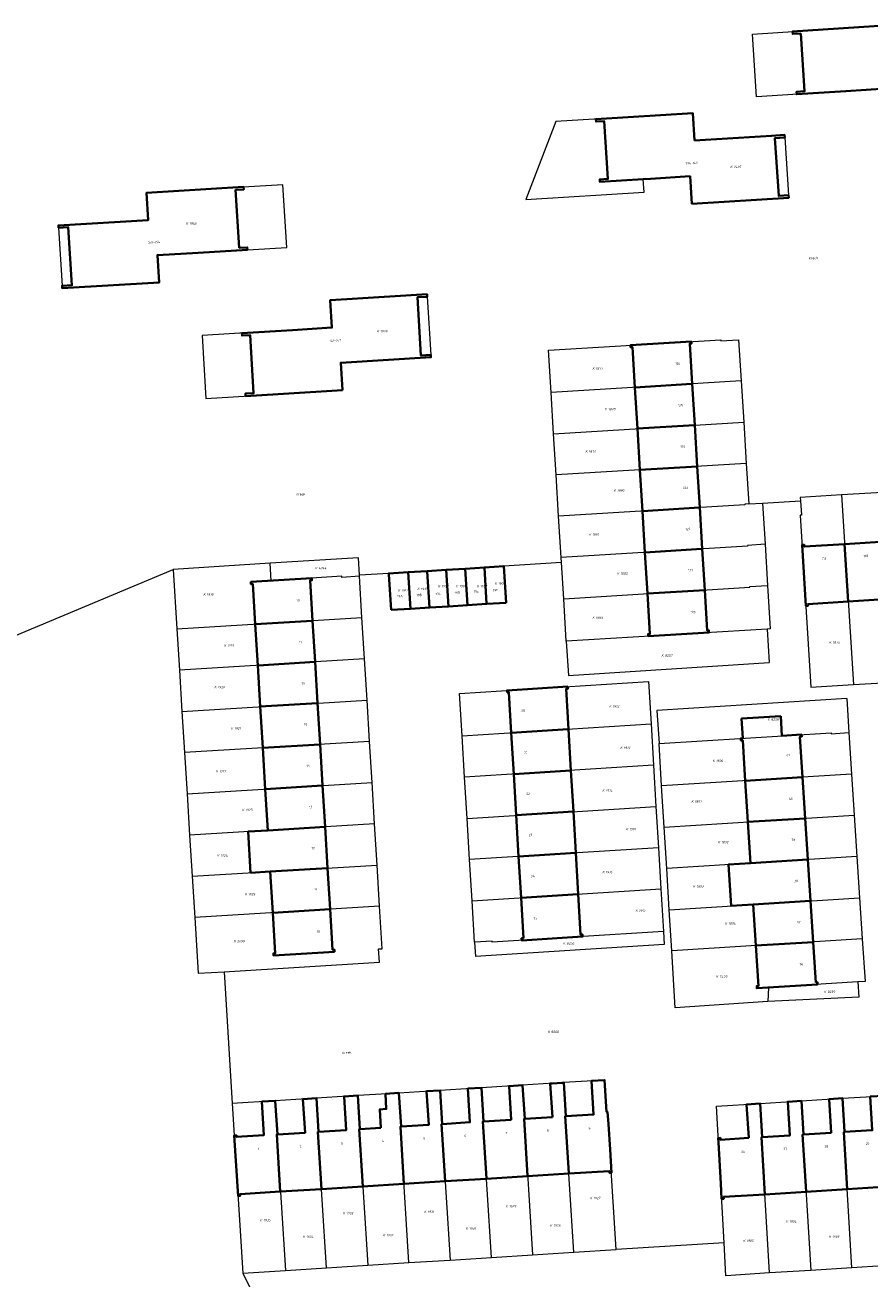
# Model space of a CAD drawing. Header units: metres. Extents: x 162165 to 162962, y 502542 to 503146.
# Tile 3 of 11: x 162369 to 162498, y 502709 to 502900. Entities that reach past the tile are written whole.
import ezdxf
from ezdxf.enums import TextEntityAlignment as Align
from ezdxf.lldxf.tags import DXFTag

# ---------------------------------------------------------------- set-up
doc = ezdxf.new("R2010")
doc.units = ezdxf.units.M
doc.layers.add('B-PV-KG-GRENS_PERCEEL-G', color=150, linetype='KG-PERCEEL-SO', lineweight=5, true_color=0x007fff)
doc.layers.add('B-PV-KG-GRENS_PERCEEL-S', color=150, linetype='Continuous', lineweight=5, true_color=0x007fff)
for name, color, linetype, lineweight in [('B-PV-OG-BEBOUWING-G', 7, 'Continuous', 35), ('B-PV-OG-BEBOUWING_HUISNUMMER-T18', 10, 'Continuous', 18), ('B-PV-OG-BEBOUWING_STRAATNAAM-T18', 10, 'Continuous', 18)]:
    doc.layers.add(name, color=color, linetype=linetype, lineweight=lineweight)
doc.styles.add('NLCS-ISO', font='NLCS-ISO.ttf', dxfattribs={"height": 1.8})
doc.styles.add('NLCS-ISO-M200-T18', font='NLCS-ISO.ttf', dxfattribs={"height": 1.8})
doc.styles.get("Standard").update_dxf_attribs({"font": 'arial.ttf'})
tags = doc.linetypes.add('KG-PERCEEL-SO', pattern='A,5.5,-2,["P",Standard,S=1.8,R=0,X=-0.5,Y=-0.9],-2,5.5,-2,[5,NLCS.SHX,S=0.75,R=0,X=0,Y=0],-2', length=19).pattern_tags.tags
tags[6] = DXFTag(74, 10)

# ---------------------------------------------------------------- blocks, each defined once
blk = doc.blocks.new('SKG-PERCEELNUMMER-SO')
at = {"style": 'NLCS-ISO', "oblique": 10, "flags": 1}
for tag, p in [('GEMEENTECODE', (0, 2.55)), ('PERCEELGROOTTE', (0, -2.45))]:
    blk.add_attdef(tag, text='', height=1.8, dxfattribs=at).set_placement(p, align=Align.MIDDLE_CENTER)
at = {"style": 'NLCS-ISO', "oblique": 10}
blk.add_attdef('SECTIE', text='', height=1.8, dxfattribs=at).set_placement((-0.5, 0), align=Align.MIDDLE_RIGHT)
blk.add_attdef('PERCEELNUMMER', text='', height=1.8, dxfattribs=at).set_placement((0.5, 0), align=Align.MIDDLE_LEFT)

msp = doc.modelspace()

# ---------------------------------------------------------------- linework, layer by layer
at = {"layer": 'B-PV-KG-GRENS_PERCEEL-G'}
for points in [[(162515.61, 502887.225), (162515.635, 502886.846), (162500.847, 502885.89), (162500.575, 502890.091), (162480.725, 502888.807), (162480.098, 502898.387), (162501.004, 502899.754), (162501.279, 502895.553), (162515.001, 502896.45), (162515.026, 502896.071)], [(162485.022, 502882.625), (162484.997, 502883.004), (162471.264, 502882.149), (162470.989, 502886.34), (162450.099, 502885.039), (162445.53, 502873.137), (162463.584, 502874.254), (162463.453, 502876.25), (162470.58, 502876.691), (162470.856, 502872.5), (162485.627, 502873.415), (162485.602, 502873.794)], [(162485.022, 502882.625), (162485.602, 502873.794)], [(162374.802, 502859.991), (162374.826, 502859.612), (162389.59, 502860.496), (162389.33, 502864.669), (162409.066, 502865.836), (162408.469, 502875.417), (162387.683, 502874.187), (162387.947, 502870.015), (162374.222, 502869.203), (162374.246, 502868.824)], [(162374.246, 502868.824), (162374.802, 502859.991)], [(162430.494, 502858.334), (162430.471, 502858.713), (162415.711, 502857.823), (162415.965, 502853.611), (162396.162, 502852.417), (162396.72, 502842.803), (162417.562, 502844.06), (162417.308, 502848.271), (162431.045, 502849.099), (162431.022, 502849.478)], [(162430.494, 502858.334), (162431.022, 502849.478)], [(162449.394, 502843.726), (162449.001, 502850.194), (162475.294, 502851.766), (162475.304, 502851.606), (162477.999, 502851.767), (162478.386, 502845.487)], [(162478.386, 502845.487), (162449.394, 502843.726)], [(162449.777, 502837.438), (162449.394, 502843.726)], [(162478.386, 502845.487), (162478.774, 502839.2)], [(162449.777, 502837.438), (162478.774, 502839.2)], [(162478.774, 502839.2), (162479.162, 502832.911)], [(162450.16, 502831.149), (162449.777, 502837.438)], [(162479.162, 502832.911), (162450.16, 502831.149)], [(162479.162, 502832.911), (162479.543, 502826.741)], [(162450.542, 502824.861), (162450.16, 502831.149)], [(162499.963, 502828.498), (162493.676, 502828.107)], [(162479.543, 502826.741), (162478.944, 502826.704), (162478.951, 502826.587), (162450.542, 502824.861)], [(162479.543, 502826.741), (162481.639, 502826.87)], [(162481.639, 502826.87), (162487.428, 502827.227)], [(162481.639, 502826.87), (162482.028, 502820.582)], [(162493.676, 502828.107), (162487.398, 502827.717), (162487.428, 502827.227)], [(162487.428, 502827.227), (162487.565, 502825.022), (162487.405, 502825.012), (162489.026, 502798.78), (162495.493, 502799.181)], [(162493.676, 502828.107), (162495.493, 502799.181)], [(162450.925, 502818.572), (162450.542, 502824.861)], [(162482.028, 502820.582), (162479.333, 502820.416), (162479.34, 502820.299), (162450.925, 502818.572)], [(162482.028, 502820.582), (162482.416, 502814.294)], [(162406.514, 502817.674), (162391.742, 502816.752)], [(162420.149, 502815.85), (162419.986, 502818.535), (162406.514, 502817.674)], [(162420.158, 502815.7), (162417.463, 502815.532), (162417.453, 502815.692), (162406.675, 502815.019), (162406.514, 502817.674)], [(162439.206, 502817.041), (162436.302, 502816.859)], [(162442.17, 502817.226), (162439.206, 502817.041)], [(162439.554, 502811.473), (162439.206, 502817.041)], [(162439.554, 502811.473), (162442.518, 502811.658), (162442.17, 502817.226)], [(162450.973, 502817.776), (162442.17, 502817.226)], [(162450.973, 502817.776), (162450.925, 502818.572)], [(162451.307, 502812.284), (162450.973, 502817.776)], [(162262.175, 502762.488), (162391.742, 502816.752)], [(162391.742, 502816.752), (162392.305, 502807.671)], [(162424.634, 502816.13), (162420.149, 502815.85)], [(162420.158, 502815.7), (162420.149, 502815.85)], [(162420.542, 502809.387), (162420.158, 502815.7)], [(162427.589, 502816.315), (162424.634, 502816.13)], [(162424.634, 502816.13), (162424.982, 502810.562), (162427.937, 502810.747)], [(162430.493, 502816.496), (162427.589, 502816.315)], [(162427.937, 502810.747), (162427.589, 502816.315)], [(162433.397, 502816.678), (162430.493, 502816.496)], [(162430.493, 502816.496), (162430.841, 502810.928)], [(162436.302, 502816.859), (162433.397, 502816.678)], [(162433.745, 502811.11), (162433.397, 502816.678)], [(162436.302, 502816.859), (162436.65, 502811.291)], [(162451.307, 502812.284), (162479.728, 502814.019), (162479.721, 502814.128), (162482.416, 502814.294)], [(162482.416, 502814.294), (162482.825, 502807.676), (162482.356, 502807.648)], [(162433.745, 502811.11), (162436.65, 502811.291)], [(162436.65, 502811.291), (162439.554, 502811.473)], [(162451.701, 502805.816), (162451.307, 502812.284)], [(162392.305, 502807.671), (162420.542, 502809.387)], [(162420.924, 502803.098), (162420.542, 502809.387)], [(162427.937, 502810.747), (162430.841, 502810.928)], [(162430.841, 502810.928), (162433.745, 502811.11)], [(162392.305, 502807.671), (162392.695, 502801.382)], [(162482.356, 502807.648), (162451.701, 502805.816)], [(162482.356, 502807.648), (162482.666, 502802.575)], [(162451.701, 502805.816), (162452.02, 502800.586)], [(162420.924, 502803.098), (162392.695, 502801.382)], [(162421.306, 502796.81), (162420.924, 502803.098)], [(162452.02, 502800.586), (162482.666, 502802.575)], [(162392.695, 502801.382), (162393.084, 502795.095)], [(162435.818, 502791.36), (162435.427, 502797.839), (162464.265, 502799.652), (162464.647, 502793.173)], [(162495.493, 502799.181), (162501.781, 502799.57)], [(162393.084, 502795.095), (162421.306, 502796.81)], [(162421.689, 502790.521), (162421.306, 502796.81)], [(162494.477, 502797.063), (162465.54, 502795.255)], [(162494.477, 502797.063), (162494.814, 502791.864)], [(162393.084, 502795.095), (162393.474, 502788.806)], [(162465.54, 502795.255), (162465.851, 502790.195)], [(162435.818, 502791.36), (162464.647, 502793.173)], [(162464.647, 502793.173), (162465.018, 502786.884)], [(162421.689, 502790.521), (162393.474, 502788.806)], [(162422.071, 502784.233), (162421.689, 502790.521)], [(162436.197, 502785.072), (162435.818, 502791.36)], [(162465.851, 502790.195), (162492.11, 502791.845), (162492.119, 502791.695), (162494.814, 502791.864)], [(162466.249, 502783.717), (162465.851, 502790.195)], [(162494.814, 502791.864), (162495.224, 502785.537)], [(162393.474, 502788.806), (162393.864, 502782.518)], [(162465.018, 502786.884), (162436.197, 502785.072)], [(162465.018, 502786.884), (162465.389, 502780.595)], [(162436.576, 502778.783), (162436.197, 502785.072)], [(162495.224, 502785.537), (162466.249, 502783.717)], [(162495.224, 502785.537), (162495.632, 502779.251)], [(162393.864, 502782.518), (162422.071, 502784.233)], [(162393.864, 502782.518), (162394.253, 502776.231)], [(162422.453, 502777.945), (162422.071, 502784.233)], [(162466.635, 502777.43), (162466.249, 502783.717)], [(162436.576, 502778.783), (162465.389, 502780.595)], [(162436.955, 502772.494), (162436.576, 502778.783)], [(162465.389, 502780.595), (162465.76, 502774.305)], [(162466.635, 502777.43), (162495.632, 502779.251)], [(162495.632, 502779.251), (162496.039, 502772.964)], [(162422.453, 502777.945), (162394.253, 502776.231)], [(162422.835, 502771.656), (162422.453, 502777.945)], [(162467.021, 502771.141), (162466.635, 502777.43)], [(162394.253, 502776.231), (162394.643, 502769.942)], [(162465.76, 502774.305), (162436.955, 502772.494)], [(162465.76, 502774.305), (162466.13, 502768.017)], [(162496.039, 502772.964), (162467.021, 502771.141)], [(162496.039, 502772.964), (162496.447, 502766.677)], [(162394.643, 502769.942), (162422.835, 502771.656)], [(162423.218, 502765.368), (162422.835, 502771.656)], [(162437.335, 502766.206), (162436.955, 502772.494)], [(162467.408, 502764.852), (162467.021, 502771.141)], [(162394.643, 502769.942), (162395.033, 502763.655)], [(162437.335, 502766.206), (162466.13, 502768.017)], [(162466.13, 502768.017), (162466.512, 502761.538)], [(162423.218, 502765.368), (162395.033, 502763.655)], [(162399.506, 502755.395), (162423.193, 502756.865), (162423.072, 502758.862), (162423.611, 502758.895), (162423.218, 502765.368)], [(162437.715, 502759.898), (162437.335, 502766.206)], [(162467.408, 502764.852), (162496.447, 502766.677)], [(162496.447, 502766.677), (162496.855, 502760.391)], [(162395.033, 502763.655), (162395.56, 502755.15), (162399.506, 502755.395)], [(162467.794, 502758.565), (162467.408, 502764.852)], [(162466.512, 502761.538), (162440.42, 502759.897), (162440.41, 502760.067), (162437.715, 502759.898)], [(162466.512, 502761.538), (162466.63, 502759.541)], [(162437.715, 502759.898), (162437.846, 502757.732)], [(162496.855, 502760.391), (162467.794, 502758.565)], [(162496.855, 502760.391), (162497.275, 502753.914), (162496.199, 502753.846)], [(162466.63, 502759.541), (162437.846, 502757.732)], [(162468.326, 502749.911), (162467.794, 502758.565)], [(162399.506, 502755.395), (162400.758, 502735.302)], [(162496.199, 502753.846), (162482.536, 502752.988)], [(162496.199, 502753.846), (162496.348, 502751.507)], [(162482.536, 502752.988), (162482.471, 502750.858)], [(162482.471, 502750.858), (162468.326, 502749.911)], [(162496.348, 502751.507), (162482.471, 502750.858)], [(162459.334, 502713.033), (162458.015, 502734.021), (162457.855, 502734.011), (162457.549, 502738.872), (162451.323, 502738.481)], [(162426.172, 502736.9), (162419.885, 502736.504)], [(162432.46, 502737.295), (162426.172, 502736.9)], [(162427.71, 502711.028), (162426.395, 502731.764), (162426.494, 502731.772), (162426.172, 502736.9)], [(162438.748, 502737.69), (162432.46, 502737.295)], [(162432.46, 502737.295), (162432.782, 502732.167), (162432.682, 502732.159), (162433.997, 502711.427)], [(162445.035, 502738.085), (162438.748, 502737.69)], [(162440.284, 502711.825), (162438.969, 502732.554), (162439.07, 502732.562), (162438.748, 502737.69)], [(162451.323, 502738.481), (162445.035, 502738.085)], [(162445.035, 502738.085), (162445.357, 502732.956), (162445.257, 502732.949), (162446.572, 502712.224)], [(162452.859, 502712.623), (162451.545, 502733.345), (162451.645, 502733.351), (162451.323, 502738.481)], [(162407.31, 502735.714), (162400.758, 502735.302)], [(162400.758, 502735.302), (162402.371, 502709.422)], [(162413.597, 502736.109), (162407.31, 502735.714)], [(162407.31, 502735.714), (162407.632, 502730.588), (162407.532, 502730.578), (162408.848, 502709.833)], [(162419.885, 502736.504), (162413.597, 502736.109)], [(162415.135, 502710.231), (162413.819, 502730.973), (162413.919, 502730.983), (162413.597, 502736.109)], [(162419.885, 502736.504), (162420.207, 502731.378), (162420.106, 502731.369), (162421.422, 502710.63)], [(162475.773, 502714.076), (162474.612, 502734.885), (162481.271, 502735.302)], [(162481.271, 502735.302), (162487.559, 502735.695)], [(162482.697, 502709.457), (162481.472, 502730.165), (162481.592, 502730.171), (162481.271, 502735.302)], [(162487.559, 502735.695), (162493.846, 502736.089)], [(162487.559, 502735.695), (162487.88, 502730.564), (162487.759, 502730.558), (162488.985, 502709.846)], [(162493.846, 502736.089), (162500.134, 502736.482)], [(162495.273, 502710.236), (162494.047, 502730.952), (162494.167, 502730.958), (162493.846, 502736.089)], [(162475.773, 502714.076), (162459.334, 502713.033)], [(162482.697, 502709.457), (162476.054, 502709.045), (162475.773, 502714.076)], [(162433.997, 502711.427), (162440.284, 502711.825)], [(162440.284, 502711.825), (162446.572, 502712.224)], [(162446.572, 502712.224), (162452.859, 502712.623)], [(162452.859, 502712.623), (162459.334, 502713.033)], [(162408.848, 502709.833), (162415.135, 502710.231)], [(162415.135, 502710.231), (162421.422, 502710.63)], [(162421.422, 502710.63), (162427.71, 502711.028)], [(162427.71, 502711.028), (162433.997, 502711.427)], [(162495.273, 502710.236), (162488.985, 502709.846)], [(162501.561, 502710.625), (162495.273, 502710.236)], [(162402.371, 502709.422), (162408.848, 502709.833)], [(162402.371, 502709.422), (162407.093, 502699.804)], [(162488.985, 502709.846), (162482.697, 502709.457)]]:
    msp.add_lwpolyline(points, dxfattribs=at)
at = {"layer": 'B-PV-OG-BEBOUWING-G'}
for points in [[(162487.486, 502898.489), (162488.05, 502889.661), (162486.823, 502889.582), (162486.847, 502889.203), (162494.347, 502889.688), (162500.575, 502890.091), (162500.847, 502885.89), (162515.635, 502886.846), (162515.61, 502887.225), (162514.123, 502887.129), (162513.539, 502895.974), (162515.026, 502896.071), (162515.001, 502896.45), (162503.329, 502895.687), (162502.001, 502895.6), (162501.279, 502895.553), (162501.004, 502899.754), (162486.235, 502898.788), (162486.259, 502898.409)], [(162471.264, 502882.149), (162470.989, 502886.34), (162456.217, 502885.42), (162456.242, 502885.041), (162457.469, 502885.117), (162458.049, 502876.296), (162456.821, 502876.22), (162456.846, 502875.841), (162463.453, 502876.25), (162464.562, 502876.319), (162470.58, 502876.691), (162470.856, 502872.5), (162485.627, 502873.415), (162485.602, 502873.794), (162484.115, 502873.702), (162483.535, 502882.532), (162485.022, 502882.625), (162484.997, 502883.004), (162483.025, 502882.881)], [(162374.246, 502868.824), (162375.733, 502868.912), (162376.289, 502860.08), (162374.802, 502859.991), (162374.826, 502859.612), (162389.59, 502860.496), (162389.33, 502864.669), (162395.55, 502865.037), (162403.066, 502865.481), (162403.042, 502865.86), (162401.814, 502865.787), (162401.264, 502874.61), (162402.492, 502874.683), (162402.469, 502875.062), (162387.683, 502874.187), (162387.947, 502870.015), (162374.222, 502869.203), (162374.234, 502869.02)], [(162417.562, 502844.06), (162417.308, 502848.271), (162431.045, 502849.099), (162431.022, 502849.478), (162429.535, 502849.388), (162429.007, 502858.244), (162430.494, 502858.334), (162430.471, 502858.713), (162418.208, 502857.974), (162415.711, 502857.823), (162415.965, 502853.611), (162409.946, 502853.248), (162402.231, 502852.783), (162402.253, 502852.404), (162403.481, 502852.478), (162403.995, 502843.622), (162402.767, 502843.548), (162402.789, 502843.169), (162407.757, 502843.469)], [(162470.906, 502845.033), (162470.532, 502851.161), (162470.801, 502851.177), (162470.782, 502851.495), (162461.499, 502850.939), (162461.518, 502850.622), (162461.787, 502850.638), (162462.162, 502844.502), (162470.856, 502845.03)], [(162470.856, 502845.03), (162462.162, 502844.502), (162462.546, 502838.214), (162471.24, 502838.742), (162471.29, 502838.745), (162470.906, 502845.033)], [(162471.674, 502832.456), (162471.29, 502838.745), (162471.24, 502838.742), (162462.546, 502838.214), (162462.93, 502831.925)], [(162472.058, 502826.168), (162471.674, 502832.456), (162462.93, 502831.925), (162463.313, 502825.637), (162472.008, 502826.165)], [(162472.442, 502819.88), (162472.058, 502826.168), (162472.008, 502826.165), (162463.313, 502825.637), (162463.697, 502819.348), (162472.392, 502819.877)], [(162500.435, 502820.993), (162494.147, 502820.603), (162494.697, 502811.849), (162500.985, 502812.24), (162500.438, 502820.943)], [(162472.392, 502819.877), (162463.697, 502819.348), (162464.081, 502813.064), (162464.131, 502813.067), (162472.826, 502813.598), (162472.442, 502819.88)], [(162494.147, 502820.603), (162488.021, 502820.222), (162488.004, 502820.491), (162487.688, 502820.471), (162488.26, 502811.179), (162488.579, 502811.199), (162488.562, 502811.468), (162494.697, 502811.849)], [(162439.206, 502817.041), (162436.302, 502816.859), (162436.305, 502816.809), (162436.65, 502811.291), (162439.554, 502811.473)], [(162442.518, 502811.658), (162442.17, 502817.226), (162439.206, 502817.041), (162439.554, 502811.473)], [(162413.004, 502808.929), (162412.631, 502815.071), (162412.901, 502815.088), (162412.882, 502815.406), (162403.591, 502814.826), (162403.61, 502814.508), (162403.88, 502814.525), (162404.253, 502808.397), (162404.303, 502808.4), (162412.954, 502808.926)], [(162424.982, 502810.562), (162427.937, 502810.747), (162427.589, 502816.315), (162424.634, 502816.13), (162424.643, 502815.982)], [(162427.937, 502810.747), (162430.841, 502810.928), (162430.496, 502816.446), (162430.493, 502816.496), (162427.589, 502816.315)], [(162430.496, 502816.446), (162430.841, 502810.928), (162433.745, 502811.11), (162433.397, 502816.678), (162430.493, 502816.496)], [(162436.65, 502811.291), (162436.305, 502816.809), (162436.302, 502816.859), (162433.397, 502816.678), (162433.745, 502811.11)], [(162472.826, 502813.598), (162464.131, 502813.067), (162464.081, 502813.064), (162464.457, 502806.898), (162464.188, 502806.882), (162464.208, 502806.562), (162473.492, 502807.117), (162473.472, 502807.437), (162473.203, 502807.421)], [(162412.954, 502808.926), (162404.303, 502808.4), (162404.253, 502808.397), (162404.635, 502802.108), (162404.685, 502802.111), (162413.387, 502802.64), (162413.004, 502808.929)], [(162413.769, 502796.352), (162413.387, 502802.64), (162404.685, 502802.111), (162404.635, 502802.108), (162405.017, 502795.82)], [(162442.687, 502797.975), (162442.957, 502797.992), (162443.32, 502791.832), (162452.001, 502792.378), (162452.051, 502792.381), (162451.688, 502798.541), (162451.958, 502798.558), (162451.939, 502798.877), (162442.668, 502798.294)], [(162414.151, 502790.063), (162413.769, 502796.352), (162405.017, 502795.82), (162405.4, 502789.531), (162414.101, 502790.06)], [(162484.416, 502794.371), (162478.437, 502793.996), (162478.625, 502791.002), (162478.326, 502790.983), (162478.347, 502790.659), (162478.616, 502790.676), (162479.011, 502784.518), (162487.746, 502785.067), (162487.35, 502791.225), (162487.619, 502791.242), (162487.598, 502791.565), (162484.604, 502791.377)], [(162443.32, 502791.832), (162443.691, 502785.543), (162452.422, 502786.092), (162452.051, 502792.381), (162452.001, 502792.378)], [(162414.534, 502783.775), (162414.151, 502790.063), (162414.101, 502790.06), (162405.4, 502789.531), (162405.782, 502783.243), (162405.832, 502783.246), (162414.483, 502783.772)], [(162452.792, 502779.803), (162452.422, 502786.092), (162443.691, 502785.543), (162444.062, 502779.254)], [(162479.011, 502784.518), (162479.413, 502778.232), (162488.15, 502778.781), (162487.746, 502785.067)], [(162405.832, 502783.246), (162405.782, 502783.243), (162406.164, 502776.955), (162414.916, 502777.487), (162414.534, 502783.775), (162414.483, 502783.772)], [(162444.062, 502779.254), (162444.433, 502772.964), (162453.163, 502773.513), (162452.792, 502779.803)], [(162479.413, 502778.232), (162479.816, 502771.945), (162488.554, 502772.494), (162488.15, 502778.781)], [(162406.547, 502770.666), (162415.298, 502771.198), (162414.916, 502777.487), (162406.164, 502776.955), (162403.17, 502776.773), (162403.553, 502770.484)], [(162453.534, 502767.225), (162453.163, 502773.513), (162444.433, 502772.964), (162444.803, 502766.676)], [(162415.68, 502764.91), (162415.298, 502771.198), (162406.547, 502770.666), (162406.929, 502764.378)], [(162488.554, 502772.494), (162479.816, 502771.945), (162476.446, 502771.729), (162476.849, 502765.441), (162480.219, 502765.657), (162488.958, 502766.207)], [(162444.803, 502766.676), (162445.166, 502760.516), (162444.896, 502760.499), (162444.915, 502760.18), (162454.186, 502760.763), (162454.167, 502761.082), (162453.897, 502761.065), (162453.534, 502767.225)], [(162488.958, 502766.207), (162480.219, 502765.657), (162480.622, 502759.371), (162489.363, 502759.92)], [(162406.929, 502764.378), (162407.304, 502758.203), (162407.034, 502758.186), (162407.053, 502757.867), (162416.345, 502758.444), (162416.325, 502758.763), (162416.055, 502758.746), (162415.68, 502764.91)], [(162489.759, 502753.762), (162489.462, 502758.376), (162489.363, 502759.92), (162480.622, 502759.371), (162481.016, 502753.213), (162480.747, 502753.196), (162480.767, 502752.877), (162490.049, 502753.46), (162490.029, 502753.779)], [(162451.545, 502733.345), (162452.096, 502724.664), (162452.099, 502724.614), (162458.261, 502724.999), (162458.278, 502724.73), (162458.598, 502724.75), (162458.376, 502728.271), (162458.133, 502732.14), (162458.015, 502734.021), (162457.855, 502734.011), (162457.549, 502738.872), (162455.545, 502738.746), (162455.867, 502733.616), (162451.645, 502733.351)], [(162423.425, 502731.578), (162420.207, 502731.378), (162420.106, 502731.369), (162420.659, 502722.649), (162426.948, 502723.042), (162426.395, 502731.764), (162426.494, 502731.772), (162426.172, 502736.902), (162424.106, 502736.772), (162424.251, 502734.468), (162423.248, 502734.405)], [(162433.235, 502723.435), (162432.682, 502732.159), (162432.782, 502732.167), (162432.46, 502737.297), (162430.394, 502737.167), (162430.716, 502732.035), (162426.494, 502731.772), (162426.395, 502731.764), (162426.948, 502723.042)], [(162436.682, 502737.562), (162437.004, 502732.43), (162432.782, 502732.167), (162432.682, 502732.159), (162433.235, 502723.435), (162439.523, 502723.828), (162439.52, 502723.878), (162438.969, 502732.554), (162439.07, 502732.562), (162438.748, 502737.692)], [(162445.811, 502724.221), (162445.808, 502724.271), (162445.257, 502732.949), (162445.357, 502732.956), (162445.035, 502738.086), (162442.969, 502737.956), (162443.291, 502732.826), (162439.07, 502732.562), (162438.969, 502732.554), (162439.52, 502723.878), (162439.523, 502723.828)], [(162449.579, 502733.221), (162445.357, 502732.956), (162445.257, 502732.949), (162445.808, 502724.271), (162445.811, 502724.221), (162452.099, 502724.614), (162452.096, 502724.664), (162451.545, 502733.345), (162451.645, 502733.351), (162451.323, 502738.481), (162451.061, 502738.465), (162449.529, 502738.368), (162449.257, 502738.351)], [(162405.244, 502735.588), (162405.566, 502730.454), (162401.397, 502730.192), (162401.38, 502730.461), (162401.063, 502730.441), (162401.637, 502721.189), (162401.956, 502721.209), (162401.939, 502721.478), (162408.085, 502721.862), (162407.532, 502730.578), (162407.632, 502730.588), (162407.31, 502735.718)], [(162413.597, 502736.113), (162411.531, 502735.983), (162411.853, 502730.85), (162407.632, 502730.588), (162407.532, 502730.578), (162408.085, 502721.862), (162414.372, 502722.255), (162413.819, 502730.973), (162413.919, 502730.983)], [(162420.106, 502731.369), (162420.207, 502731.378), (162419.885, 502736.508), (162417.819, 502736.378), (162418.141, 502731.245), (162413.919, 502730.983), (162413.819, 502730.973), (162414.372, 502722.255), (162420.659, 502722.649)], [(162479.526, 502730.042), (162475.219, 502729.773), (162475.204, 502730.042), (162474.883, 502730.022), (162474.921, 502729.342), (162475.271, 502723.076), (162475.4, 502720.757), (162475.72, 502720.777), (162475.705, 502721.046), (162481.988, 502721.439), (162481.472, 502730.165), (162481.592, 502730.171), (162481.271, 502735.301), (162479.205, 502735.172)], [(162481.472, 502730.165), (162481.988, 502721.439), (162488.275, 502721.833), (162488.272, 502721.883), (162487.759, 502730.558), (162487.88, 502730.564), (162487.559, 502735.694), (162485.493, 502735.565), (162485.814, 502730.436), (162481.592, 502730.171)], [(162494.047, 502730.952), (162494.167, 502730.958), (162493.846, 502736.088), (162491.78, 502735.959), (162492.101, 502730.829), (162487.88, 502730.564), (162487.759, 502730.558), (162488.272, 502721.883), (162488.275, 502721.833), (162494.563, 502722.227)], [(162500.335, 502731.345), (162500.455, 502731.351), (162500.134, 502736.481), (162498.068, 502736.352), (162498.389, 502731.223), (162494.167, 502730.958), (162494.047, 502730.952), (162494.563, 502722.227), (162500.851, 502722.62)]]:
    msp.add_lwpolyline(points, close=True, dxfattribs=at)

# ---------------------------------------------------------------- block references
at = {"layer": 'B-PV-KG-GRENS_PERCEEL-S', "xscale": 0.2, "yscale": 0.2, "zscale": 0.2}
for p, values in [((162477.149, 502878.124), {'PERCEELNUMMER': '2407', 'SECTIE': 'K'}), ((162394.121, 502869.498), {'PERCEELNUMMER': '1940', 'SECTIE': 'K'}), ((162423.235, 502853.054), {'PERCEELNUMMER': '1939', 'SECTIE': 'K'}), ((162456.123, 502847.393), {'PERCEELNUMMER': '1877', 'SECTIE': 'K'}), ((162458.01, 502841.193), {'PERCEELNUMMER': '1878', 'SECTIE': 'K'}), ((162455.044, 502834.723), {'PERCEELNUMMER': '1879', 'SECTIE': 'K'}), ((162459.357, 502828.792), {'PERCEELNUMMER': '1880', 'SECTIE': 'K'}), ((162455.583, 502822.053), {'PERCEELNUMMER': '1881', 'SECTIE': 'K'}), ((162413.835, 502816.925), {'PERCEELNUMMER': '4744', 'SECTIE': 'K'}), ((162459.897, 502816.122), {'PERCEELNUMMER': '1882', 'SECTIE': 'K'}), ((162396.775, 502812.921), {'PERCEELNUMMER': '1918', 'SECTIE': 'K'}), ((162426.475, 502813.555), {'PERCEELNUMMER': '1911', 'SECTIE': 'K'}), ((162429.415, 502813.765), {'PERCEELNUMMER': '1910', 'SECTIE': 'K'}), ((162432.575, 502814.185), {'PERCEELNUMMER': '1909', 'SECTIE': 'K'}), ((162435.315, 502814.185), {'PERCEELNUMMER': '1908', 'SECTIE': 'K'}), ((162438.475, 502814.185), {'PERCEELNUMMER': '1907', 'SECTIE': 'K'}), ((162441.215, 502814.605), {'PERCEELNUMMER': '1906', 'SECTIE': 'K'}), ((162456.123, 502809.383), {'PERCEELNUMMER': '1883', 'SECTIE': 'K'}), ((162492.245, 502805.609), {'PERCEELNUMMER': '1876', 'SECTIE': 'K'}), ((162399.934, 502805.129), {'PERCEELNUMMER': '1919', 'SECTIE': 'K'}), ((162466.651, 502803.616), {'PERCEELNUMMER': '8257', 'SECTIE': 'K'}), ((162398.459, 502798.811), {'PERCEELNUMMER': '1920', 'SECTIE': 'K'}), ((162458.692, 502795.862), {'PERCEELNUMMER': '1912', 'SECTIE': 'K'}), ((162482.853, 502793.86), {'PERCEELNUMMER': '8258', 'SECTIE': 'K'}), ((162400.987, 502792.493), {'PERCEELNUMMER': '1921', 'SECTIE': 'K'}), ((162460.377, 502789.544), {'PERCEELNUMMER': '1913', 'SECTIE': 'K'}), ((162474.454, 502787.548), {'PERCEELNUMMER': '1890', 'SECTIE': 'K'}), ((162398.67, 502785.964), {'PERCEELNUMMER': '1922', 'SECTIE': 'K'}), ((162457.639, 502783.016), {'PERCEELNUMMER': '1914', 'SECTIE': 'K'}), ((162471.219, 502781.348), {'PERCEELNUMMER': '1891', 'SECTIE': 'K'}), ((162402.672, 502780.067), {'PERCEELNUMMER': '1923', 'SECTIE': 'K'}), ((162461.219, 502777.119), {'PERCEELNUMMER': '1915', 'SECTIE': 'K'}), ((162475.262, 502775.147), {'PERCEELNUMMER': '1892', 'SECTIE': 'K'}), ((162398.881, 502773.117), {'PERCEELNUMMER': '1924', 'SECTIE': 'K'}), ((162457.639, 502770.59), {'PERCEELNUMMER': '1916', 'SECTIE': 'K'}), ((162403.093, 502767.22), {'PERCEELNUMMER': '1925', 'SECTIE': 'K'}), ((162471.488, 502768.408), {'PERCEELNUMMER': '1893', 'SECTIE': 'K'}), ((162462.693, 502764.693), {'PERCEELNUMMER': '1917', 'SECTIE': 'K'}), ((162476.341, 502762.747), {'PERCEELNUMMER': '1894', 'SECTIE': 'K'}), ((162401.408, 502760.06), {'PERCEELNUMMER': '2699', 'SECTIE': 'K'}), ((162451.668, 502759.714), {'PERCEELNUMMER': '8256', 'SECTIE': 'K'}), ((162474.993, 502754.66), {'PERCEELNUMMER': '2499', 'SECTIE': 'K'}), ((162491.459, 502752.327), {'PERCEELNUMMER': '8259', 'SECTIE': 'K'}), ((162449.299, 502746.229), {'PERCEELNUMMER': '8260', 'SECTIE': 'K'}), ((162442.897, 502719.624), {'PERCEELNUMMER': '1929', 'SECTIE': 'K'}), ((162455.744, 502720.888), {'PERCEELNUMMER': '1927', 'SECTIE': 'K'}), ((162405.409, 502717.518), {'PERCEELNUMMER': '1935', 'SECTIE': 'K'}), ((162418.046, 502718.571), {'PERCEELNUMMER': '1933', 'SECTIE': 'K'}), ((162430.471, 502718.782), {'PERCEELNUMMER': '1931', 'SECTIE': 'K'}), ((162436.789, 502716.254), {'PERCEELNUMMER': '1930', 'SECTIE': 'K'}), ((162449.636, 502716.676), {'PERCEELNUMMER': '1928', 'SECTIE': 'K'}), ((162485.649, 502717.307), {'PERCEELNUMMER': '1904', 'SECTIE': 'K'}), ((162411.938, 502714.991), {'PERCEELNUMMER': '1934', 'SECTIE': 'K'}), ((162424.153, 502715.201), {'PERCEELNUMMER': '1932', 'SECTIE': 'K'}), ((162479.121, 502714.359), {'PERCEELNUMMER': '1905', 'SECTIE': 'K'}), ((162492.178, 502714.991), {'PERCEELNUMMER': '1903', 'SECTIE': 'K'})]:
    msp.add_blockref('SKG-PERCEELNUMMER-SO', p, dxfattribs=at).add_auto_attribs(values)

# ---------------------------------------------------------------- texts
at = {"layer": 'B-PV-OG-BEBOUWING_HUISNUMMER-T18', "style": 'NLCS-ISO-M200-T18'}
for s, p in [('134-140', (162470.837, 502878.713)), ('148-154', (162388.812, 502866.642)), ('141-147', (162416.464, 502851.637)), ('126', (162468.712, 502848.146)), ('125', (162469.102, 502841.769)), ('124', (162469.486, 502835.48)), ('123', (162469.87, 502829.191)), ('122', (162470.253, 502822.903)), ('118', (162497.418, 502818.801)), ('119', (162491.041, 502818.404)), ('121', (162470.637, 502816.617)), ('19C', (162432.168, 502813.015)), ('19D', (162435.072, 502813.196)), ('19E', (162437.977, 502813.378)), ('19F', (162440.911, 502813.561)), ('18', (162410.81, 502812.043)), ('19A', (162426.334, 502812.651)), ('19B', (162429.264, 502812.833)), ('120', (162471.029, 502810.221)), ('17', (162411.197, 502805.662)), ('16', (162411.579, 502799.374)), ('20', (162445.125, 502795.215)), ('15', (162411.961, 502793.086)), ('21', (162445.502, 502788.822)), ('41', (162485.525, 502788.437)), ('14', (162412.344, 502786.797)), ('22', (162445.873, 502782.533)), ('13', (162412.726, 502780.509)), ('40', (162485.953, 502781.801)), ('23', (162446.243, 502776.243)), ('39', (162486.356, 502775.515)), ('12', (162413.111, 502774.221)), ('24', (162446.614, 502769.954)), ('38', (162486.76, 502769.228)), ('11', (162413.493, 502767.932)), ('25', (162446.991, 502763.562)), ('10', (162413.878, 502761.534)), ('37', (162487.164, 502762.941)), ('36', (162487.574, 502756.55)), ('7', (162442.599, 502730.774)), ('8', (162448.887, 502731.168)), ('9', (162455.245, 502731.506)), ('2', (162411.161, 502728.805)), ('3', (162417.448, 502729.199)), ('4', (162423.736, 502729.593)), ('5', (162430.024, 502729.987)), ('6', (162436.312, 502730.381)), ('28', (162491.378, 502728.777)), ('29', (162497.666, 502729.171)), ('1', (162404.788, 502728.376)), ('26', (162478.656, 502727.932)), ('27', (162485.09, 502728.384))]:
    msp.add_text(s, height=0.36, rotation=3.5, dxfattribs=at).set_placement(p, align=Align.MIDDLE)
at = {"layer": 'B-PV-OG-BEBOUWING_STRAATNAAM-T18', "style": 'NLCS-ISO-M200-T18'}
for rotation, p in [(2.7, (162489.397, 502864.22)), (2.5, (162411.181, 502828.222)), (2.7, (162418.205, 502743.066))]:
    msp.add_text('Kreek', height=0.36, rotation=rotation, dxfattribs=at).set_placement(p, align=Align.MIDDLE)

doc.saveas('drawing.dxf')
